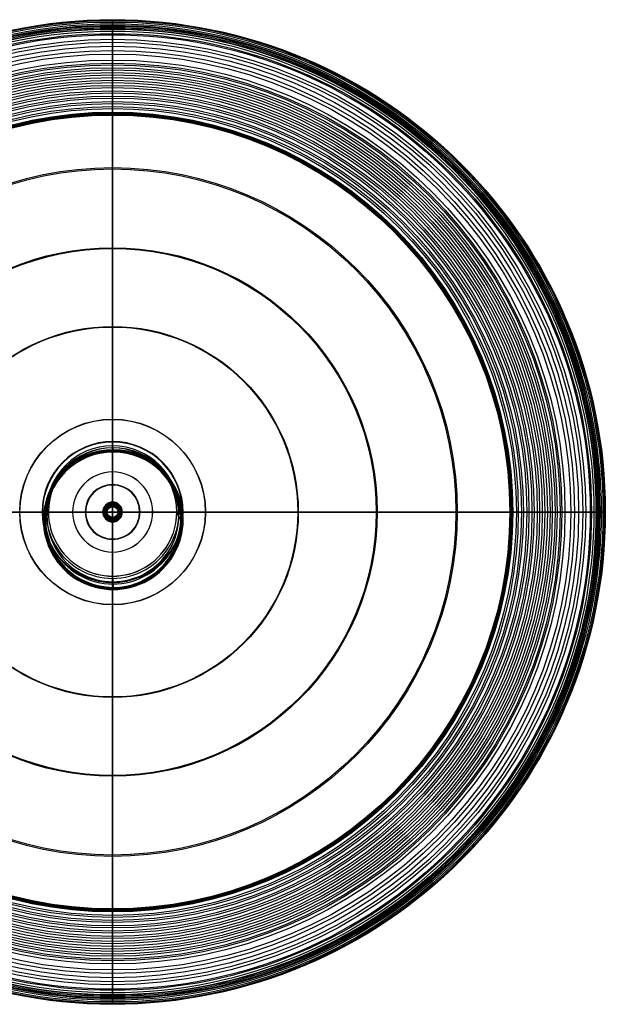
# Model space of a CAD drawing. Extents: x -269 to 269, y -269 to 269.
# Tile 2 of 2: x -51 to 269, y -269 to 269. Entities that reach past the tile are written whole.
import ezdxf

# ---------------------------------------------------------------- set-up
doc = ezdxf.new("R2010")
doc.units = 0
doc.header["$MEASUREMENT"] = 0
doc.layers.add('DEFAULT', color=178, linetype='CONTINUOUS')
doc.layers.add('PREDEFINITO', color=178, linetype='CONTINUOUS')

msp = doc.modelspace()

# ---------------------------------------------------------------- linework, layer by layer
at = {"layer": 'DEFAULT'}
for p, q in [((0, 266, 203.38), (0, 269, 203.44)), ((0, 266, 203.49), (0, 269, 203.44)), ((0, 4.35, 1110.96), (0.01, 35.03, 1112.1)), ((0.01, 4.3, 1112.16), (0.02, 34.98, 1113.3)), ((0.02, 36.18, 1113.33), (0.35, 33.98, 1224.79)), ((0.02, 34.98, 1113.3), (0.35, 32.78, 1224.75)), ((0.35, 33.11, 1225.11), (0.35, 33.61, 1225.13)), ((-5.1, 0, 1110.82), (-35.05, 0.01, 1110.91)), ((-5.1, 0, 1110.82), (-5.1, -0.04, 1112.01)), ((-5, 0, 0.5), (-5, 0, 134)), ((-5, 0, 134), (5, 0, 134)), ((-5, 0, 274.9), (-3.5, 0, 274.9)), ((-4.5, 0), (4.5, 0)), ((-4.5, 0, 546.9), (-4, 0, 546.9)), ((2.66, 4.35, 1110.95), (-2.66, 4.35, 1110.97)), ((-2.66, 4.3, 1112.17), (-2.66, 4.35, 1110.97)), ((2.67, 4.32, 1111.55), (-2.66, 4.33, 1111.57)), ((2.67, 4.3, 1112.15), (-2.66, 4.3, 1112.17)), ((0, 0, 284.38), (-0.5, 0, 284.38)), ((-0.5, 0, 287.38), (0, 0, 287.38)), ((0, 0, 122.49), (-0.5, 0, 122.49)), ((-0.5, 0, 119.49), (0, 0, 119.49)), ((0, 5, 0.5), (0, 5, 134)), ((0, -5, 134), (0, 5, 134)), ((0, 5, 546.4), (0, 5, 274.9)), ((0, 5, 274.9), (0, 3.5, 274.9)), ((0, -4.5), (0, 4.5)), ((0, 4.5, 546.9), (0, 4, 546.9)), ((0.01, 4.3, 1112.16), (0, 4.35, 1110.96)), ((0, 3.5, 546.4), (0, 3.5, 274.9)), ((0, 2.95, 1137.6), (0, 2.95, 193.9)), ((0, 0, 284.38), (0, 0.5, 284.38)), ((0, 0.5, 287.38), (0, 0, 287.38)), ((0, 0, 122.49), (0, 0.5, 122.49)), ((0, 0.5, 119.49), (0, 0, 119.49)), ((0, 0, 284.38), (0.5, 0, 284.38)), ((0.5, 0, 287.38), (0, 0, 287.38)), ((0, 0, 284.38), (0, -0.5, 284.38)), ((0, -0.5, 287.38), (0, 0, 287.38)), ((0, 0, 122.49), (0.5, 0, 122.49)), ((0.5, 0, 119.49), (0, 0, 119.49)), ((0, 0, 122.49), (0, -0.5, 122.49)), ((0, -0.5, 119.49), (0, 0, 119.49)), ((2.66, 4.35, 1110.95), (2.67, 4.3, 1112.15)), ((3.5, 0, 546.4), (3.5, 0, 274.9)), ((3.5, 0, 274.9), (5, 0, 274.9)), ((4, 0, 546.9), (4.5, 0, 546.9)), ((5, 0, 0.5), (5, 0, 134)), ((5, 0, 546.4), (5, 0, 274.9)), ((266, 0, 203.38), (269, 0, 203.44)), ((266, 0, 203.49), (269, 0, 203.44)), ((-36.25, -0.03, 1112.09), (-37.86, -4.18, 1223.48)), ((-37.01, -4.2, 1223.83), (-37.51, -4.2, 1223.83)), ((-35.05, -0.03, 1112.1), (-36.66, -4.18, 1223.49)), ((-5.1, -0.04, 1112.01), (-35.05, -0.03, 1112.1)), ((-5, 0, 546.4), (-5, 0, 274.9)), ((-3.5, 0, 546.4), (-3.5, 0, 274.9)), ((-2.66, -4.35, 1110.65), (2.66, -4.35, 1110.63)), ((-2.66, -4.35, 1110.65), (-2.66, -4.39, 1111.85)), ((-2.66, -4.37, 1111.25), (2.66, -4.37, 1111.23)), ((-2.66, -4.39, 1111.85), (2.66, -4.39, 1111.83)), ((-0.01, -35.03, 1109.5), (0, -4.35, 1110.64)), ((-0.01, -35.07, 1110.69), (0, -4.39, 1111.84)), ((0, -3.5, 546.4), (0, -3.5, 274.9)), ((0, -3.5, 274.9), (0, -5, 274.9)), ((0, -4, 546.9), (0, -4.5, 546.9)), ((0, -4.39, 1111.84), (0, -4.35, 1110.64)), ((0, -5, 0.5), (0, -5, 134)), ((0, -5, 546.4), (0, -5, 274.9)), ((2.66, -4.39, 1111.83), (2.66, -4.35, 1110.63)), ((35.05, -0.01, 1110.69), (5.1, 0, 1110.78)), ((5.1, 0, 1110.78), (5.1, -0.05, 1111.98)), ((35.05, -0.05, 1111.89), (5.1, -0.05, 1111.98)), ((37.33, -4.21, 1223.26), (35.05, -0.05, 1111.89)), ((38.53, -4.21, 1223.25), (36.25, -0.05, 1111.87)), ((38.19, -4.22, 1223.61), (37.69, -4.22, 1223.61)), ((87.36, -0.01, 1110.66), (77.16, -0.01, 1110.69)), ((-0.01, -35.07, 1110.69), (0.32, -41.16, 1222)), ((-0.01, -36.27, 1110.63), (0.32, -42.36, 1221.94)), ((0.32, -42.03, 1222.31), (0.32, -41.53, 1222.33)), ((0, -266, 203.38), (0, -269, 203.44)), ((0, -266, 203.49), (0, -269, 203.44))]:
    msp.add_line(p, q, dxfattribs=at)
for centre, radius in [((0, 0, 203.44), 269), ((0, 0, 203.44), 269), ((0, 0, 206.14), 268.89), ((0, 0, 200.74), 268.89), ((0, 0, 210.64), 268.47), ((0, 0, 196.24), 268.47), ((0, 0, 214.94), 267.73), ((0, 0, 191.94), 267.73), ((0, 0, 218.76), 266.75), ((0, 0, 188.12), 266.75), ((0, 0, 203.38), 266), ((0, 0, 203.49), 266), ((0, 0, 205.97), 265.9), ((0, 0, 200.91), 265.9), ((0, 0, 222.08), 265.53), ((0, 0, 184.8), 265.53), ((0, 0, 210.25), 265.49), ((0, 0, 196.63), 265.49), ((0, 0, 214.31), 264.79), ((0, 0, 192.57), 264.79), ((0, 0, 225.17), 264.12), ((0, 0, 181.71), 264.12), ((0, 0, 217.87), 263.88), ((0, 0, 189.01), 263.88), ((0, 0, 220.94), 262.75), ((0, 0, 185.94), 262.75), ((0, 0, 223.82), 261.44), ((0, 0, 183.06), 261.44), ((0, 0, 230.8), 260.75), ((0, 0, 176.08), 260.75), ((0, 0, 229.07), 258.3), ((0, 0, 177.81), 258.3), ((0, 0, 235.87), 256.65), ((0, 0, 171.01), 256.65), ((0, 0, 233.83), 254.45), ((0, 0, 173.04), 254.45), ((0, 0, 240.18), 252.16), ((0, 0, 166.7), 252.16), ((0, 0, 237.9), 250.22), ((0, 0, 168.98), 250.22), ((0, 0, 244.17), 246.97), ((0, 0, 162.71), 246.97), ((0, 0, 241.71), 245.26), ((0, 0, 165.17), 245.26), ((0, 0, 245.9), 244.36), ((0, 0, 160.98), 244.36), ((0, 0, 243.36), 242.76), ((0, 0, 163.51), 242.76), ((0, 0, 247.58), 241.57), ((0, 0, 159.3), 241.57), ((0, 0, 244.98), 240.07), ((0, 0, 161.89), 240.07), ((0, 0, 249.1), 238.83), ((0, 0, 157.78), 238.83), ((0, 0, 246.45), 237.42), ((0, 0, 160.43), 237.42), ((0, 0, 250.59), 235.93), ((0, 0, 156.29), 235.93), ((0, 0, 247.9), 234.6), ((0, 0, 158.98), 234.6), ((0, 0, 251.93), 233.12), ((0, 0, 154.95), 233.12), ((0, 0, 249.21), 231.86), ((0, 0, 157.67), 231.86), ((0, 0, 253.26), 230.14), ((0, 0, 153.62), 230.14), ((0, 0, 250.51), 228.95), ((0, 0, 156.37), 228.95), ((0, 0, 254.46), 227.3), ((0, 0, 152.42), 227.3), ((0, 0, 251.68), 226.17), ((0, 0, 155.2), 226.17), ((0, 0, 255.67), 224.28), ((0, 0, 151.21), 224.28), ((0, 0, 252.87), 223.19), ((0, 0, 154.01), 223.19), ((0, 0, 256.73), 221.5), ((0, 0, 150.14), 221.5), ((0, 0, 253.93), 220.44), ((0, 0, 152.95), 220.44), ((0, 0, 257.85), 218.49), ((0, 0, 149.03), 218.49), ((0, 0, 258.05), 217.98), ((0, 0, 148.83), 217.98), ((0, 0, 255.05), 217.43), ((0, 0, 151.83), 217.43), ((0, 0, 255.26), 216.88), ((0, 0, 151.62), 216.88), ((0, 0, 267.73), 188.16), ((0, 0, 139.14), 188.16), ((0, 0, 264.83), 187.42), ((0, 0, 142.05), 187.42), ((0, 0, 276.82), 144.43), ((0, 0, 130.06), 144.43), ((0, 0, 273.86), 143.94), ((0, 0, 133.02), 143.94), ((0, 0, 282.46), 101.37), ((0, 0, 124.42), 101.37), ((0, 0, 279.48), 101.07), ((0, 0, 127.4), 101.07), ((0, 0, 286.15), 50.73), ((0, 0, 120.72), 50.73), ((0, 0, 283.16), 50.58), ((0, 0, 123.72), 50.58), ((0, 0, 134), 5), ((0, 0, 0.5), 5), ((0, 0, 67), 5), ((0, 0, 274.9), 5), ((0, 0, 546.4), 5), ((0, 0, 410.9), 5), ((0, 0, 0.15), 4.85), ((0, 0, 546.75), 4.85), ((0, 0), 4.5), ((0, 0, 546.9), 4.5), ((0, 0, 546.9), 4), ((0, 0, 546.75), 3.65), ((0, 0, 274.9), 3.5), ((0, 0, 546.4), 3.5), ((0, 0, 410.9), 3.5), ((0, 0, 1137.6), 2.95), ((0, 0, 193.9), 2.95), ((0, 0, 284.38), 0.5), ((0, 0, 287.38), 0.503), ((0, 0, 122.49), 0.5), ((0, 0, 119.49), 0.503)]:
    msp.add_circle(centre, radius, dxfattribs=at)
at = {"layer": 'DEFAULT', "extrusion": (1, 0, 0)}
for centre, radius, start, end in [((199.22, 202.16), 69.79, 1.0538, 3.2712), ((199.22, 204.72), 69.79, 356.7288, 358.9462), ((208.7, 202.7), 60.29, 3.2712, 7.5716), ((208.7, 204.18), 60.29, 352.4284, 356.7288), ((212.77, 203.24), 56.18, 7.5716, 12.0175), ((212.77, 203.64), 56.18, 347.9825, 352.4284), ((219.93, 204.76), 48.87, 12.0175, 16.6461), ((219.93, 202.12), 48.87, 343.3539, 347.9825), ((222.72, 204.47), 46.29, 17.9858, 22.368), ((222.72, 202.41), 46.29, 337.632, 342.0142), ((199.22, 202.16), 66.79, 1.0538, 3.2712), ((199.22, 204.72), 66.79, 356.7288, 358.9462), ((208.7, 202.7), 57.29, 3.2712, 7.5716), ((208.7, 204.18), 57.29, 352.4284, 356.7288), ((223.97, 204.98), 44.94, 22.368, 26.6941), ((223.97, 201.9), 44.94, 333.3059, 337.632), ((212.77, 203.24), 53.18, 7.5716, 12.0175), ((212.77, 203.64), 53.18, 347.9825, 352.4284), ((219.93, 204.76), 45.87, 12.0175, 16.6022), ((219.93, 202.12), 45.87, 343.3978, 347.9825), ((224.08, 205.04), 44.81, 26.6941, 35.084), ((224.08, 201.84), 44.81, 324.916, 333.3059), ((222.72, 204.47), 43.29, 18.0322, 22.368), ((222.72, 202.41), 43.29, 337.632, 341.9678), ((223.97, 204.98), 41.94, 22.368, 26.6941), ((223.97, 201.9), 41.94, 333.3059, 337.632), ((224.08, 205.04), 41.81, 26.6941, 35.084), ((224.08, 201.84), 41.81, 324.916, 333.3059), ((221.03, 202.9), 48.54, 35.084, 42.7953), ((221.03, 203.98), 48.54, 317.2047, 324.916), ((221.03, 202.9), 45.54, 35.084, 42.7953), ((221.03, 203.98), 45.54, 317.2047, 324.916), ((218.01, 200.1), 52.66, 42.7953, 49.5679), ((218.01, 206.78), 52.66, 310.4321, 317.2047), ((218.01, 200.1), 49.66, 42.7953, 49.5679), ((218.01, 206.78), 49.66, 310.4321, 317.2047), ((209.68, 190.32), 65.5, 49.5679, 55.2986), ((209.68, 216.56), 65.5, 304.7014, 310.4321), ((209.68, 190.32), 62.5, 49.5679, 55.2986), ((209.68, 216.56), 62.5, 304.7014, 310.4321), ((205.66, 184.52), 72.56, 55.2986, 57.7737), ((205.66, 222.36), 72.56, 302.2263, 304.7014), ((205.66, 184.52), 69.56, 55.2986, 57.7737), ((205.66, 222.36), 69.56, 302.2263, 304.7014), ((199.68, 175.03), 83.77, 57.7737, 59.998), ((199.68, 231.84), 83.77, 300.002, 302.2263), ((199.68, 175.03), 80.77, 57.7737, 59.998), ((199.68, 231.84), 80.77, 300.002, 302.2263), ((196.34, 169.24), 90.46, 59.998, 61.9813), ((196.34, 237.64), 90.46, 298.0187, 300.002), ((196.34, 169.24), 87.46, 59.998, 61.9813), ((196.34, 237.64), 87.46, 298.0187, 300.002), ((188.73, 154.94), 106.66, 61.9813, 63.734), ((188.73, 251.94), 106.66, 296.266, 298.0187), ((188.73, 154.94), 103.66, 61.9813, 63.734), ((188.73, 251.94), 103.66, 296.266, 298.0187), ((184.37, 146.1), 116.51, 63.734, 65.2666), ((184.37, 260.77), 116.51, 294.7334, 296.266), ((184.37, 146.1), 113.51, 63.734, 65.2666), ((184.37, 260.77), 113.51, 294.7334, 296.266), ((173.94, 123.46), 141.45, 65.2666, 66.5887), ((173.94, 283.42), 141.45, 293.4113, 294.7334), ((173.94, 123.46), 138.45, 65.2666, 66.5887), ((173.94, 283.42), 138.45, 293.4113, 294.7334), ((167.6, 108.82), 157.4, 66.5887, 67.7081), ((167.6, 298.06), 157.4, 292.2919, 293.4113), ((167.6, 108.82), 154.4, 66.5887, 67.7081), ((167.6, 298.06), 154.4, 292.2919, 293.4113), ((150.72, 67.65), 201.9, 67.7081, 68.6313), ((150.72, 339.23), 201.9, 291.3687, 292.2919), ((150.72, 67.65), 198.9, 67.7081, 68.6313), ((150.72, 339.23), 198.9, 291.3687, 292.2919), ((139.22, 38.25), 233.47, 68.6313, 69.3625), ((139.22, 368.63), 233.47, 290.6375, 291.3687), ((139.22, 38.25), 230.47, 68.6313, 69.3625), ((139.22, 368.63), 230.47, 290.6375, 291.3687), ((100.31, -65.05), 343.85, 69.3625, 69.897), ((100.31, 471.93), 343.85, 290.103, 290.6375), ((100.31, -65.05), 340.85, 69.3625, 69.9034), ((100.31, 471.93), 340.85, 290.0966, 290.6375), ((158.1, 104.92), 164.43, 68.4494, 68.6427), ((158.1, 301.96), 164.43, 291.3573, 291.5506), ((129.98, 37.77), 237.21, 68.2229, 75.8012), ((129.98, 369.1), 237.21, 284.1988, 291.7771), ((158.09, 104.9), 161.44, 68.436, 68.6465), ((158.09, 301.98), 161.44, 291.3535, 291.564), ((129.98, 37.77), 234.21, 68.2202, 75.8012), ((129.98, 369.1), 234.21, 284.1988, 291.7798), ((60.66, -236.17), 519.78, 75.8012, 80.7262), ((60.66, 643.05), 519.78, 279.2738, 284.1988), ((60.66, -236.17), 516.78, 75.8012, 80.7262), ((60.66, 643.05), 516.78, 279.2738, 284.1988), ((33.65, -401.62), 687.43, 80.72618, 84.34653), ((33.65, 808.5), 687.43, 275.65347, 279.27382), ((33.65, -401.62), 684.43, 80.72618, 84.34653), ((33.65, 808.5), 684.43, 275.65347, 279.27382), ((4.72, -693.83), 981.06, 84.34653, 87.31228), ((4.72, 1100.7), 981.06, 272.68772, 275.65347), ((4.72, -693.83), 978.06, 84.34653, 87.31228), ((4.72, 1100.7), 978.06, 272.68772, 275.65347), ((-1.8, -832.82), 1120.21, 87.31228, 89.88201), ((-1.8, 1239.7), 1120.21, 270.11799, 272.68772), ((-1.8, -832.82), 1117.21, 87.31228, 89.88186), ((-1.8, 1239.7), 1117.21, 270.11814, 272.68772), ((1.8, -832.82), 1117.21, 90.11814, 92.68772), ((1.8, -832.82), 1120.21, 90.11799, 92.68772), ((1.8, 1239.7), 1117.21, 267.31228, 269.88186), ((1.8, 1239.7), 1120.21, 267.31228, 269.88201), ((-4.72, -693.83), 978.06, 92.68772, 95.65347), ((-4.72, 1100.7), 978.06, 264.34653, 267.31228), ((-4.72, -693.83), 981.06, 92.68772, 95.65347), ((-4.72, 1100.7), 981.06, 264.34653, 267.31228), ((-33.65, -401.62), 684.43, 95.65347, 99.27382), ((-33.65, 808.5), 684.43, 260.72618, 264.34653), ((-33.65, -401.62), 687.43, 95.65347, 99.27382), ((-33.65, 808.5), 687.43, 260.72618, 264.34653), ((-60.66, -236.17), 516.78, 99.2738, 104.1988), ((-60.66, 643.05), 516.78, 255.8012, 260.7262), ((-60.66, -236.17), 519.78, 99.2738, 104.1988), ((-60.66, 643.05), 519.78, 255.8012, 260.7262), ((-129.98, 37.77), 234.21, 104.1988, 111.7798), ((-129.98, 369.1), 234.21, 248.2202, 255.8012), ((-129.98, 37.77), 237.21, 104.1988, 111.7771), ((-129.98, 369.1), 237.21, 248.2229, 255.8012), ((-158.09, 104.9), 161.44, 111.3535, 111.564), ((-158.09, 301.98), 161.44, 248.436, 248.6465), ((-100.31, -65.05), 340.85, 110.0966, 110.6375), ((-100.31, 471.93), 340.85, 249.3625, 249.9034), ((-158.1, 104.92), 164.43, 111.3573, 111.5506), ((-158.1, 301.96), 164.43, 248.4494, 248.6427), ((-100.31, -65.05), 343.85, 110.103, 110.6375), ((-100.31, 471.93), 343.85, 249.3625, 249.897), ((-139.22, 38.25), 230.47, 110.6375, 111.3687), ((-139.22, 368.63), 230.47, 248.6313, 249.3625), ((-139.22, 38.25), 233.47, 110.6375, 111.3687), ((-139.22, 368.63), 233.47, 248.6313, 249.3625), ((-150.72, 67.65), 198.9, 111.3687, 112.2919), ((-150.72, 339.23), 198.9, 247.7081, 248.6313), ((-150.72, 67.65), 201.9, 111.3687, 112.2919), ((-150.72, 339.23), 201.9, 247.7081, 248.6313), ((-167.6, 108.82), 154.4, 112.2919, 113.4113), ((-167.6, 298.06), 154.4, 246.5887, 247.7081), ((-167.6, 108.82), 157.4, 112.2919, 113.4113), ((-167.6, 298.06), 157.4, 246.5887, 247.7081), ((-173.94, 123.46), 138.45, 113.4113, 114.7334), ((-173.94, 283.42), 138.45, 245.2666, 246.5887), ((-173.94, 123.46), 141.45, 113.4113, 114.7334), ((-173.94, 283.42), 141.45, 245.2666, 246.5887), ((-184.37, 146.1), 113.51, 114.7334, 116.266), ((-184.37, 260.77), 113.51, 243.734, 245.2666), ((-184.37, 146.1), 116.51, 114.7334, 116.266), ((-184.37, 260.77), 116.51, 243.734, 245.2666), ((-188.73, 154.94), 103.66, 116.266, 118.0187), ((-188.73, 251.94), 103.66, 241.9813, 243.734), ((-188.73, 154.94), 106.66, 116.266, 118.0187), ((-188.73, 251.94), 106.66, 241.9813, 243.734), ((-196.34, 169.24), 87.46, 118.0187, 120.002), ((-196.34, 237.64), 87.46, 239.998, 241.9813), ((-196.34, 169.24), 90.46, 118.0187, 120.002), ((-196.34, 237.64), 90.46, 239.998, 241.9813), ((-199.68, 175.03), 80.77, 120.002, 122.2263), ((-199.68, 231.84), 80.77, 237.7737, 239.998), ((-199.68, 175.03), 83.77, 120.002, 122.2263), ((-199.68, 231.84), 83.77, 237.7737, 239.998), ((-205.66, 184.52), 69.56, 122.2263, 124.7014), ((-205.66, 222.36), 69.56, 235.2986, 237.7737), ((-205.66, 184.52), 72.56, 122.2263, 124.7014), ((-205.66, 222.36), 72.56, 235.2986, 237.7737), ((-209.68, 190.32), 62.5, 124.7014, 130.4321), ((-209.68, 216.56), 62.5, 229.5679, 235.2986), ((-209.68, 190.32), 65.5, 124.7014, 130.4321), ((-209.68, 216.56), 65.5, 229.5679, 235.2986), ((-218.01, 200.1), 49.66, 130.4321, 137.2047), ((-218.01, 206.78), 49.66, 222.7953, 229.5679), ((-218.01, 200.1), 52.66, 130.4321, 137.2047), ((-218.01, 206.78), 52.66, 222.7953, 229.5679), ((-221.03, 202.9), 45.54, 137.2047, 144.916), ((-221.03, 203.98), 45.54, 215.084, 222.7953), ((-221.03, 202.9), 48.54, 137.2047, 144.916), ((-221.03, 203.98), 48.54, 215.084, 222.7953), ((-224.08, 205.04), 41.81, 144.916, 153.3059), ((-224.08, 201.84), 41.81, 206.6941, 215.084), ((-224.08, 205.04), 44.81, 144.916, 153.3059), ((-224.08, 201.84), 44.81, 206.6941, 215.084), ((-223.97, 204.98), 41.94, 153.3059, 157.632), ((-223.97, 201.9), 41.94, 202.368, 206.6941), ((-222.72, 204.47), 43.29, 157.632, 161.9678), ((-222.72, 202.41), 43.29, 198.0322, 202.368), ((-219.93, 204.76), 45.87, 163.3978, 167.9825), ((-219.93, 202.12), 45.87, 192.0175, 196.6022), ((-223.97, 204.98), 44.94, 153.3059, 157.632), ((-223.97, 201.9), 44.94, 202.368, 206.6941), ((-212.77, 203.24), 53.18, 167.9825, 172.4284), ((-212.77, 203.64), 53.18, 187.5716, 192.0175), ((-208.7, 202.7), 57.29, 172.4284, 176.7288), ((-208.7, 204.18), 57.29, 183.2712, 187.5716), ((-222.72, 204.47), 46.29, 157.632, 162.0142), ((-222.72, 202.41), 46.29, 197.9858, 202.368), ((-199.22, 202.16), 66.79, 176.7288, 178.9462), ((-199.22, 204.72), 66.79, 181.0538, 183.2712), ((-219.93, 204.76), 48.87, 163.3539, 167.9825), ((-219.93, 202.12), 48.87, 192.0175, 196.6461), ((-212.77, 203.24), 56.18, 167.9825, 172.4284), ((-212.77, 203.64), 56.18, 187.5716, 192.0175), ((-208.7, 202.7), 60.29, 172.4284, 176.7288), ((-208.7, 204.18), 60.29, 183.2712, 187.5716), ((-199.22, 202.16), 69.79, 176.7288, 178.9462), ((-199.22, 204.72), 69.79, 181.0538, 183.2712)]:
    msp.add_arc(centre, radius, start, end, dxfattribs=at)
at = {"layer": 'DEFAULT', "extrusion": (0.003007, -0.037233, 0.999302)}
for centre, radius, start, end in [((0, 41.49, 1222.67), 38.2, 355.3634, 175.3634), ((0, 41.49, 1223.02), 37.85, 355.3634, 174.8576), ((0, 41.49, 1223.02), 37.85, 355.3634, 174.8576), ((0, 41.49, 1166.94), 37.22, 355.3634, 175.3634), ((0, 41.49, 1223.02), 37.35, 355.3634, 174.9958), ((0, 41.49, 1222.68), 37, 355.3634, 174.9958), ((0, 41.49, 1111.2), 36.25, 355.3634, 175.3634), ((0, 41.49, 1166.95), 36.02, 355.3634, 175.3634), ((0, 41.49, 1110.02), 35.05, 355.3634, 175.3634), ((0, 41.49, 1111.22), 35.05, 355.3634, 175.3634), ((0, 41.49, 1110.02), 35.05, 175.3634, 355.3634), ((0, 41.49, 1110.02), 5.1, 116.8304, 175.3634), ((0, 41.49, 1110.62), 5.1, 116.8304, 233.8964), ((0, 41.49, 1111.22), 5.1, 116.8304, 175.3634), ((0, 41.49, 1110.02), 5.1, 175.3634, 233.8964), ((0, 41.49, 1110.02), 5.1, 355.3634, 53.8964), ((0, 41.49, 1110.62), 5.1, 296.8304, 53.8964), ((0, 41.49, 1111.22), 5.1, 355.3634, 53.8964), ((0, 41.49, 1222.67), 38.2, 175.3634, 355.3634), ((0, 41.49, 1223.02), 37.85, 174.8576, 175.3634), ((0, 41.49, 1223.02), 37.85, 175.3634, 354.8576), ((0, 41.49, 1166.94), 37.22, 175.3634, 355.3634), ((0, 41.49, 1223.02), 37.35, 174.9958, 175.3634), ((0, 41.49, 1223.02), 37.35, 175.1195, 175.3634), ((0, 41.49, 1223.02), 37.35, 175.3634, 354.9958), ((0, 41.49, 1223.02), 37.35, 175.3634, 293.8443), ((0, 41.49, 1222.68), 37, 174.9958, 175.3634), ((0, 41.49, 1222.68), 37, 175.3634, 354.9958), ((0, 41.49, 1111.2), 36.25, 175.3634, 355.3634), ((0, 41.49, 1166.95), 36.02, 175.3634, 355.3634), ((0, 41.49, 1111.22), 35.05, 175.3634, 355.3634), ((0, 41.49, 1111.22), 5.1, 175.3634, 233.8964), ((0, 41.49, 1110.02), 5.1, 296.8304, 355.3634), ((0, 41.49, 1111.22), 5.1, 296.8304, 355.3634), ((0, 41.49, 1222.68), 37, 354.9958, 355.3634), ((0, 41.49, 1223.02), 37.35, 354.9958, 355.3634), ((0, 41.49, 1223.02), 37.85, 354.8576, 355.3634), ((0, 41.49, 1223.02), 37.85, 354.8576, 355.3634)]:
    msp.add_arc(centre, radius, start, end, dxfattribs=at)
at = {"layer": 'DEFAULT', "extrusion": (0.999995, -0.000288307, -0.00302)}
for centre, start, end in [((34.98, 1113.3, -3.35), 272.1338, 1.1338), ((-35.07, 1110.69, -3.35), 183.1338, 272.1338)]:
    msp.add_arc(centre, 1.2, start, end, dxfattribs=at)
at = {"layer": 'DEFAULT', "extrusion": (0.999972, -0.0067, -0.003258)}
for centre, start, end in [((33.13, 1224.75, -3.62), 92.1326, 181.1326), ((-41.51, 1221.98, -3.62), 3.1326, 92.1326)]:
    msp.add_arc(centre, 0.35, start, end, dxfattribs=at)
at = {"layer": 'DEFAULT', "extrusion": (0.99995, -0.009456, -0.003361)}
for centre, start, end in [((33.63, 1224.77, -3.73), 2.1321, 92.1321), ((-42.01, 1221.96, -3.73), 92.1321, 182.1321)]:
    msp.add_arc(centre, 0.35, start, end, dxfattribs=at)
at = {"layer": 'DEFAULT', "extrusion": (0, 1, 0)}
for centre, radius, start, end in [((4.72, -693.83), 978.06, 84.34653, 87.31228), ((4.72, 1100.7), 978.06, 272.68772, 275.65347), ((-1.8, -832.82), 1120.21, 87.31228, 89.88201), ((-1.8, 1239.7), 1120.21, 270.11799, 272.68772), ((-1.8, -832.82), 1117.21, 87.31228, 89.88186), ((-1.8, 1239.7), 1117.21, 270.11814, 272.68772), ((1.8, -832.82), 1117.21, 90.11814, 92.68772), ((1.8, -832.82), 1120.21, 90.11799, 92.68772), ((1.8, 1239.7), 1117.21, 267.31228, 269.88186), ((1.8, 1239.7), 1120.21, 267.31228, 269.88201), ((-4.72, -693.83), 978.06, 92.68772, 95.65347), ((-4.72, 1100.7), 978.06, 264.34653, 267.31228), ((-4.72, -693.83), 981.06, 92.68772, 95.65347), ((-4.72, 1100.7), 981.06, 264.34653, 267.31228), ((-33.65, -401.62), 684.43, 95.65347, 99.27382), ((-33.65, 808.5), 684.43, 260.72618, 264.34653), ((-33.65, -401.62), 687.43, 95.65347, 99.27382), ((-33.65, 808.5), 687.43, 260.72618, 264.34653), ((-60.66, -236.17), 516.78, 99.2738, 104.1988), ((-60.66, 643.05), 516.78, 255.8012, 260.7262), ((-60.66, -236.17), 519.78, 99.2738, 104.1988), ((-60.66, 643.05), 519.78, 255.8012, 260.7262), ((-129.98, 37.77), 234.21, 104.1988, 111.7798), ((-129.98, 369.1), 234.21, 248.2202, 255.8012), ((-129.98, 37.77), 237.21, 104.1988, 111.7771), ((-129.98, 369.1), 237.21, 248.2229, 255.8012), ((-158.09, 104.9), 161.44, 111.3535, 111.564), ((-158.09, 301.98), 161.44, 248.436, 248.6465), ((-100.31, -65.05), 340.85, 110.0966, 110.6375), ((-100.31, 471.93), 340.85, 249.3625, 249.9034), ((-158.1, 104.92), 164.43, 111.3573, 111.5506), ((-158.1, 301.96), 164.43, 248.4494, 248.6427), ((-100.31, -65.05), 343.85, 110.103, 110.6375), ((-100.31, 471.93), 343.85, 249.3625, 249.897), ((-139.22, 38.25), 230.47, 110.6375, 111.3687), ((-139.22, 368.63), 230.47, 248.6313, 249.3625), ((-139.22, 38.25), 233.47, 110.6375, 111.3687), ((-139.22, 368.63), 233.47, 248.6313, 249.3625), ((-150.72, 67.65), 198.9, 111.3687, 112.2919), ((-150.72, 339.23), 198.9, 247.7081, 248.6313), ((-150.72, 67.65), 201.9, 111.3687, 112.2919), ((-150.72, 339.23), 201.9, 247.7081, 248.6313), ((-167.6, 108.82), 154.4, 112.2919, 113.4113), ((-167.6, 298.06), 154.4, 246.5887, 247.7081), ((-167.6, 108.82), 157.4, 112.2919, 113.4113), ((-167.6, 298.06), 157.4, 246.5887, 247.7081), ((-173.94, 123.46), 138.45, 113.4113, 114.7334), ((-173.94, 283.42), 138.45, 245.2666, 246.5887), ((-173.94, 123.46), 141.45, 113.4113, 114.7334), ((-173.94, 283.42), 141.45, 245.2666, 246.5887), ((-184.37, 146.1), 113.51, 114.7334, 116.266), ((-184.37, 260.77), 113.51, 243.734, 245.2666), ((-184.37, 146.1), 116.51, 114.7334, 116.266), ((-184.37, 260.77), 116.51, 243.734, 245.2666), ((-188.73, 154.94), 103.66, 116.266, 118.0187), ((-188.73, 251.94), 103.66, 241.9813, 243.734), ((-188.73, 154.94), 106.66, 116.266, 118.0187), ((-188.73, 251.94), 106.66, 241.9813, 243.734), ((-196.34, 169.24), 87.46, 118.0187, 120.002), ((-196.34, 237.64), 87.46, 239.998, 241.9813), ((-196.34, 169.24), 90.46, 118.0187, 120.002), ((-196.34, 237.64), 90.46, 239.998, 241.9813), ((-199.68, 175.03), 80.77, 120.002, 122.2263), ((-199.68, 231.84), 80.77, 237.7737, 239.998), ((-199.68, 175.03), 83.77, 120.002, 122.2263), ((-199.68, 231.84), 83.77, 237.7737, 239.998), ((-205.66, 184.52), 69.56, 122.2263, 124.7014), ((-205.66, 222.36), 69.56, 235.2986, 237.7737), ((-205.66, 184.52), 72.56, 122.2263, 124.7014), ((-205.66, 222.36), 72.56, 235.2986, 237.7737), ((-209.68, 190.32), 62.5, 124.7014, 130.4321), ((-209.68, 216.56), 62.5, 229.5679, 235.2986), ((-209.68, 190.32), 65.5, 124.7014, 130.4321), ((-209.68, 216.56), 65.5, 229.5679, 235.2986), ((-218.01, 200.1), 49.66, 130.4321, 137.2047), ((-218.01, 206.78), 49.66, 222.7953, 229.5679), ((-218.01, 200.1), 52.66, 130.4321, 137.2047), ((-218.01, 206.78), 52.66, 222.7953, 229.5679), ((-221.03, 202.9), 45.54, 137.2047, 144.916), ((-221.03, 203.98), 45.54, 215.084, 222.7953), ((-221.03, 202.9), 48.54, 137.2047, 144.916), ((-221.03, 203.98), 48.54, 215.084, 222.7953), ((-224.08, 205.04), 41.81, 144.916, 153.3059), ((-224.08, 201.84), 41.81, 206.6941, 215.084), ((-224.08, 205.04), 44.81, 144.916, 153.3059), ((-224.08, 201.84), 44.81, 206.6941, 215.084), ((-223.97, 204.98), 41.94, 153.3059, 157.632), ((-223.97, 201.9), 41.94, 202.368, 206.6941), ((-222.72, 204.47), 43.29, 157.632, 161.9678), ((-222.72, 202.41), 43.29, 198.0322, 202.368), ((-219.93, 204.76), 45.87, 163.3978, 167.9825), ((-219.93, 202.12), 45.87, 192.0175, 196.6022), ((-223.97, 204.98), 44.94, 153.3059, 157.632), ((-223.97, 201.9), 44.94, 202.368, 206.6941), ((-212.77, 203.24), 53.18, 167.9825, 172.4284), ((-212.77, 203.64), 53.18, 187.5716, 192.0175), ((-208.7, 202.7), 57.29, 172.4284, 176.7288), ((-208.7, 204.18), 57.29, 183.2712, 187.5716), ((-222.72, 204.47), 46.29, 157.632, 162.0142), ((-222.72, 202.41), 46.29, 197.9858, 202.368), ((-199.22, 202.16), 66.79, 176.7288, 178.9462), ((-199.22, 204.72), 66.79, 181.0538, 183.2712), ((-219.93, 204.76), 48.87, 163.3539, 167.9825), ((-219.93, 202.12), 48.87, 192.0175, 196.6461), ((-212.77, 203.24), 56.18, 167.9825, 172.4284), ((-212.77, 203.64), 56.18, 187.5716, 192.0175), ((-208.7, 202.7), 60.29, 172.4284, 176.7288), ((-208.7, 204.18), 60.29, 183.2712, 187.5716), ((-199.22, 202.16), 69.79, 176.7288, 178.9462), ((-199.22, 204.72), 69.79, 181.0538, 183.2712)]:
    msp.add_arc(centre, radius, start, end, dxfattribs=at)
at = {"layer": 'DEFAULT', "extrusion": (0.000400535, 0.999307, 0.037232)}
for centre, radius, start, end in [((35.05, 1111.34, 41.36), 1.2, 270.1731, 359.1731), ((37.5, 1222.79, 41.36), 0.352, 359.922, 89.922), ((37.01, 1222.79, 41.36), 0.35, 90.1731, 179.1731), ((-35.05, 1111.12, 41.36), 1.2, 181.1731, 270.1731), ((-37.69, 1222.57, 41.36), 0.35, 1.1731, 90.1731), ((-38.18, 1222.56, 41.36), 0.352, 90.4242, 180.4242)]:
    msp.add_arc(centre, radius, start, end, dxfattribs=at)
at = {"layer": 'DEFAULT', "extrusion": (2.28626e-06, 1, -1.0546e-11)}
msp.add_arc((4.5, 0.5), 0.5, 269.9991, 359.9991, dxfattribs=at)
at = {"layer": 'DEFAULT', "extrusion": (0.382685, 0.923879, 2.17237e-11)}
msp.add_arc((4.5, 0.5), 0.5, 269.999, 359.999, dxfattribs=at)
at = {"layer": 'DEFAULT', "extrusion": (0.38268, 0.923881, 7.52339e-13)}
msp.add_arc((4.5, 546.4), 0.5, 0.001, 90.001, dxfattribs=at)
at = {"layer": 'DEFAULT', "extrusion": (2.28627e-06, 1, -8.95737e-12)}
msp.add_arc((4, 546.4, 0), 0.5, 89.9991, 179.9991, dxfattribs=at)
at = {"layer": 'DEFAULT', "extrusion": (0.382685, 0.923879, 1.57176e-11)}
msp.add_arc((4, 546.4, 0), 0.5, 89.999, 179.999, dxfattribs=at)
at = {"layer": 'DEFAULT', "extrusion": (0.707109, 0.707105, -1.41807e-11)}
msp.add_arc((4.5, 0.5), 0.5, 269.999, 359.999, dxfattribs=at)
at = {"layer": 'DEFAULT', "extrusion": (0.707105, 0.707109, 9.05983e-13)}
msp.add_arc((4.5, 546.4), 0.5, 0.001, 90.001, dxfattribs=at)
at = {"layer": 'DEFAULT', "extrusion": (0.707109, 0.707105, -2.45495e-12)}
msp.add_arc((4, 546.4), 0.5, 89.999, 179.999, dxfattribs=at)
at = {"layer": 'DEFAULT', "extrusion": (0.923881, 0.382681, 8.94545e-12)}
msp.add_arc((4.5, 0.5), 0.5, 269.999, 359.999, dxfattribs=at)
at = {"layer": 'DEFAULT', "extrusion": (0.923879, 0.382685, 7.11375e-12)}
msp.add_arc((4.5, 546.4, 0), 0.5, 0.001, 90.001, dxfattribs=at)
at = {"layer": 'DEFAULT', "extrusion": (0.923881, 0.382681, -1.50064e-11)}
msp.add_arc((4, 546.4, 0), 0.5, 89.999, 179.999, dxfattribs=at)
at = {"layer": 'DEFAULT', "extrusion": (1, -3.38201e-06, -7.90693e-12)}
msp.add_arc((4.5, 0.5), 0.5, 269.9991, 359.9991, dxfattribs=at)
at = {"layer": 'DEFAULT', "extrusion": (1, 2.15856e-06, 9.20162e-14)}
msp.add_arc((4.5, 546.4), 0.5, 0.0009, 90.0009, dxfattribs=at)
at = {"layer": 'DEFAULT', "extrusion": (1, -3.38202e-06, 3.34655e-11)}
msp.add_arc((4, 546.4, 0), 0.5, 89.9991, 179.9991, dxfattribs=at)
at = {"layer": 'DEFAULT', "extrusion": (0.92388, -0.382683, -4.73481e-11)}
msp.add_arc((4, 546.4, 0), 0.5, 89.9991, 179.9991, dxfattribs=at)
at = {"layer": 'DEFAULT', "extrusion": (0.92388, -0.382683, 2.22817e-11)}
msp.add_arc((4.5, 0.5), 0.5, 269.9991, 359.9991, dxfattribs=at)
at = {"layer": 'DEFAULT', "extrusion": (0.92388, -0.382682, -6.37709e-12)}
msp.add_arc((4.5, 546.4, 0), 0.5, 0.001, 90.001, dxfattribs=at)
at = {"layer": 'DEFAULT', "extrusion": (-0.707104, 0.70711, -7.77084e-11)}
msp.add_arc((-4, 546.4, 0), 0.5, 0.001, 90.001, dxfattribs=at)
at = {"layer": 'DEFAULT', "extrusion": (-0.707104, 0.70711, 7.42976e-12)}
msp.add_arc((-4.5, 0.5), 0.5, 180.001, 270.001, dxfattribs=at)
at = {"layer": 'DEFAULT', "extrusion": (-0.707106, 0.707108, -4.91633e-12)}
msp.add_arc((-4.5, 546.4, 0), 0.5, 89.999, 179.999, dxfattribs=at)
at = {"layer": 'DEFAULT', "extrusion": (-0.38268, 0.923881, 3.89107e-11)}
msp.add_arc((-4, 546.4, 0), 0.5, 0.0008, 90.0008, dxfattribs=at)
at = {"layer": 'DEFAULT', "extrusion": (1.86669e-12, 1, 1.18701e-15)}
msp.add_arc((-4, 546.4), 0.5, 0, 90, dxfattribs=at)
at = {"layer": 'DEFAULT', "extrusion": (-0.38268, 0.923881, 6.12809e-12)}
msp.add_arc((-4.5, 0.5), 0.5, 180.0008, 270.0008, dxfattribs=at)
at = {"layer": 'DEFAULT', "extrusion": (-0.382683, 0.92388, -1.05909e-12)}
msp.add_arc((-4.5, 546.4), 0.5, 89.9991, 179.9991, dxfattribs=at)
at = {"layer": 'DEFAULT', "extrusion": (-7.8441e-16, 1, 3.02575e-16)}
msp.add_arc((-4.5, 0.5), 0.5, 180, 270, dxfattribs=at)
at = {"layer": 'DEFAULT', "extrusion": (0.009574, 0.999262, 0.037203)}
for centre, start, end in [((37.47, 1222.81, 41.33), 0.1927, 90.1927), ((-38.22, 1222.55, 41.33), 90.1927, 180.1927)]:
    msp.add_arc(centre, 0.35, start, end, dxfattribs=at)
at = {"layer": 'DEFAULT', "extrusion": (0.006817, 0.999284, 0.037212)}
for centre, start, end in [((36.98, 1222.8, 41.34), 90.1868, 179.1868), ((-37.71, 1222.56, 41.34), 1.1868, 90.1868)]:
    msp.add_arc(centre, 0.35, start, end, dxfattribs=at)
at = {"layer": 'DEFAULT', "extrusion": (-2.28626e-06, 1, -1.05946e-11)}
msp.add_arc((4.5, 546.4, 0), 0.5, 0.0009, 90.0009, dxfattribs=at)
at = {"layer": 'DEFAULT', "extrusion": (-0.38268, 0.923881, 7.67047e-13)}
msp.add_arc((4.5, 0.5), 0.5, 269.999, 359.999, dxfattribs=at)
at = {"layer": 'DEFAULT', "extrusion": (-0.382685, 0.923879, 2.17241e-11)}
msp.add_arc((4.5, 546.4, 0), 0.5, 0.001, 90.001, dxfattribs=at)
at = {"layer": 'DEFAULT', "extrusion": (-0.38268, 0.923881, 1.50749e-12)}
msp.add_arc((4, 546.4), 0.5, 89.999, 179.999, dxfattribs=at)
at = {"layer": 'DEFAULT', "extrusion": (-0.707105, 0.707109, 9.08965e-13)}
msp.add_arc((4.5, 0.5), 0.5, 269.999, 359.999, dxfattribs=at)
at = {"layer": 'DEFAULT', "extrusion": (0.707109, -0.707105, 1.4139e-11)}
msp.add_arc((-4.5, 546.4, 0), 0.5, 89.999, 179.999, dxfattribs=at)
at = {"layer": 'DEFAULT', "extrusion": (-0.707105, 0.707109, -1.4031e-13)}
msp.add_arc((4, 546.4), 0.5, 89.999, 179.999, dxfattribs=at)
at = {"layer": 'DEFAULT', "extrusion": (0.923879, -0.382685, -7.07673e-12)}
msp.add_arc((-4.5, 0.5), 0.5, 180.001, 270.001, dxfattribs=at)
at = {"layer": 'DEFAULT', "extrusion": (0.923881, -0.382681, -8.949e-12)}
msp.add_arc((-4.5, 546.4, 0), 0.5, 89.999, 179.999, dxfattribs=at)
at = {"layer": 'DEFAULT', "extrusion": (0.923879, -0.382685, -6.72086e-12)}
msp.add_arc((-4, 546.4, 0), 0.5, 0.001, 90.001, dxfattribs=at)
at = {"layer": 'DEFAULT', "extrusion": (1, -2.15861e-06, 3.41475e-13)}
msp.add_arc((-4, 546.4), 0.5, 0.0009, 90.0009, dxfattribs=at)
at = {"layer": 'DEFAULT', "extrusion": (1, -2.15856e-06, -1.05622e-13)}
msp.add_arc((-4.5, 0.5), 0.5, 180.0009, 270.0009, dxfattribs=at)
at = {"layer": 'DEFAULT', "extrusion": (1, 3.38201e-06, 7.88431e-12)}
msp.add_arc((-4.5, 546.4, 0), 0.5, 89.9991, 179.9991, dxfattribs=at)
at = {"layer": 'DEFAULT', "extrusion": (0.92388, 0.382682, 5.28687e-12)}
msp.add_arc((-4, 546.4, 0), 0.5, 0.001, 90.001, dxfattribs=at)
at = {"layer": 'DEFAULT', "extrusion": (0.92388, 0.382682, 6.47907e-12)}
msp.add_arc((-4.5, 0.5), 0.5, 180.001, 270.001, dxfattribs=at)
at = {"layer": 'DEFAULT', "extrusion": (0.92388, 0.382683, -2.22968e-11)}
msp.add_arc((-4.5, 546.4, 0), 0.5, 89.9991, 179.9991, dxfattribs=at)
at = {"layer": 'DEFAULT', "extrusion": (0.707106, 0.707108, -4.20248e-12)}
msp.add_arc((-4, 546.4, 0), 0.5, 0.001, 90.001, dxfattribs=at)
at = {"layer": 'DEFAULT', "extrusion": (0.707106, 0.707108, -5.06193e-12)}
msp.add_arc((-4.5, 0.5), 0.5, 180.001, 270.001, dxfattribs=at)
at = {"layer": 'DEFAULT', "extrusion": (0.707104, 0.70711, 7.40336e-12)}
msp.add_arc((-4.5, 546.4, 0), 0.5, 89.999, 179.999, dxfattribs=at)
at = {"layer": 'DEFAULT', "extrusion": (0.382683, 0.92388, -8.59014e-13)}
msp.add_arc((-4, 546.4), 0.5, 0.0009, 90.0009, dxfattribs=at)
at = {"layer": 'DEFAULT', "extrusion": (0.382683, 0.92388, -9.35333e-13)}
msp.add_arc((-4.5, 0.5), 0.5, 180.0009, 270.0009, dxfattribs=at)
at = {"layer": 'DEFAULT', "extrusion": (0.38268, 0.923881, 6.11814e-12)}
msp.add_arc((-4.5, 546.4, 0), 0.5, 89.9992, 179.9992, dxfattribs=at)
at = {"layer": 'DEFAULT', "extrusion": (7.64903e-16, 1, 2.96072e-16)}
msp.add_arc((-4.5, 546.4), 0.5, 90, 180, dxfattribs=at)
at = {"layer": 'PREDEFINITO'}
for p, q in [((0, 38.5, 287.29), (0, 38.5, 286.79)), ((0, 15, 291.15), (0, 15, 288.65)), ((0, 15, 117.75), (0, 15, 120.25)), ((0, 5, 291.4), (0, 14.75, 291.4)), ((0, 5, 288.4), (0, 14.75, 288.4)), ((0, 5, 117.5), (0, 14.75, 117.5)), ((0, 5, 120.5), (0, 14.75, 120.5)), ((-15, 0, 117.75), (-15, 0, 120.25)), ((-5, 0, 291.4), (-14.75, 0, 291.4)), ((-5, 0, 288.4), (-14.75, 0, 288.4)), ((-14.75, 0, 117.5), (-5, 0, 117.5)), ((-14.75, 0, 120.5), (-5, 0, 120.5)), ((-5.15, 0, 288.13), (-5.15, 0, 287.63)), ((-5, 0, 291.4), (-4.5, 0, 290.9)), ((-5, 0, 288.4), (-4.5, 0, 288.9)), ((-4.5, 0, 118), (-5, 0, 117.5)), ((-4.5, 0, 120), (-5, 0, 120.5)), ((-4.5, 0, 288.9), (-4.5, 0, 290.9)), ((-4.5, 0, 118), (-4.5, 0, 120)), ((0, 5.15, 288.13), (0, 5.15, 287.63)), ((0, 4.5, 290.9), (0, 5, 291.4)), ((0, 4.5, 288.9), (0, 5, 288.4)), ((0, 4.5, 118), (0, 5, 117.5)), ((0, 4.5, 120), (0, 5, 120.5)), ((0, 4.5, 290.9), (0, 4.5, 288.9)), ((0, 4.5, 118), (0, 4.5, 120)), ((4.5, 0, 290.9), (5, 0, 291.4)), ((4.5, 0, 290.9), (4.5, 0, 288.9)), ((4.5, 0, 288.9), (5, 0, 288.4)), ((5, 0, 117.5), (4.5, 0, 118)), ((4.5, 0, 120), (4.5, 0, 118)), ((5, 0, 120.5), (4.5, 0, 120)), ((14.75, 0, 291.4), (5, 0, 291.4)), ((14.75, 0, 288.4), (5, 0, 288.4)), ((5, 0, 117.5), (14.75, 0, 117.5)), ((5, 0, 120.5), (14.75, 0, 120.5)), ((5.15, 0, 287.63), (5.15, 0, 288.13)), ((15, 0, 291.15), (15, 0, 288.65)), ((38.5, 0, 286.79), (38.5, 0, 287.29)), ((-38.5, 0, 287.29), (-38.5, 0, 286.79)), ((-15, 0, 288.65), (-15, 0, 291.15)), ((0, -4.5, 290.9), (0, -5, 291.4)), ((0, -4.5, 288.9), (0, -5, 288.4)), ((0, -4.5, 290.9), (0, -4.5, 288.9)), ((0, -4.5, 118), (0, -5, 117.5)), ((0, -4.5, 120), (0, -5, 120.5)), ((0, -4.5, 118), (0, -4.5, 120)), ((0, -14.75, 291.4), (0, -5, 291.4)), ((0, -14.75, 288.4), (0, -5, 288.4)), ((0, -14.75, 117.5), (0, -5, 117.5)), ((0, -14.75, 120.5), (0, -5, 120.5)), ((0, -5.15, 288.13), (0, -5.15, 287.63)), ((15, 0, 120.25), (15, 0, 117.75)), ((0, -15, 291.15), (0, -15, 288.65)), ((0, -15, 117.75), (0, -15, 120.25)), ((0, -38.5, 287.29), (0, -38.5, 286.79))]:
    msp.add_line(p, q, dxfattribs=at)
for centre, radius, start, end in [((0, 0, 287.29), 38.5, 0, 180), ((0, 0, 286.79), 38.5, 0, 180), ((0, 0, 287.04), 38.5, 0, 180), ((0, 0, 287.54), 38.26, 0, 180), ((0, 0, 286.54), 38.25, 0, 180), ((0, 0, 286.54), 38.24, 0, 180), ((0, 0, 288.12), 21.87, 0, 180), ((0, 0, 287.12), 21.86, 0, 180), ((0, 0, 288.65), 15, 0, 180), ((0, 0, 291.15), 15, 0, 180), ((0, 0, 289.9), 15, 0, 180), ((0, 0, 120.25), 15, 0, 180), ((0, 0, 117.75), 15, 0, 180), ((0, 0, 119), 15, 0, 180), ((0, 0, 288.4), 14.75, 0, 180), ((0, 0, 291.4), 14.75, 0, 180), ((0, 0, 291.4), 14.75, 0, 180), ((0, 0, 120.5), 14.75, 0, 180), ((0, 0, 117.5), 14.75, 0, 180), ((0, 0, 117.5), 14.75, 0, 180), ((0, 0, 288.38), 5.4, 360, 180), ((0, 0, 287.38), 5.4, 0, 180), ((0, 0, 288.38), 5.4, 360, 180), ((0, 0, 286.79), 38.5, 180, 0), ((0, 0, 287.29), 38.5, 180, 0), ((0, 0, 287.04), 38.5, 180, 0), ((0, 0, 287.54), 38.26, 180, 0), ((0, 0, 286.54), 38.25, 180, 0), ((0, 0, 286.54), 38.24, 180, 0), ((0, 0, 288.12), 21.87, 180, 0), ((0, 0, 287.12), 21.86, 180, 0), ((0, 0, 288.65), 15, 180, 0), ((0, 0, 291.15), 15, 180, 0), ((0, 0, 289.9), 15, 180, 0), ((0, 0, 120.25), 15, 180, 360), ((0, 0, 117.75), 15, 180, 0), ((0, 0, 119), 15, 180, 0), ((0, 0, 288.4), 14.75, 180, 0), ((0, 0, 291.4), 14.75, 180, 0), ((0, 0, 291.4), 14.75, 180, 0), ((0, 0, 120.5), 14.75, 180, 0), ((0, 0, 117.5), 14.75, 180, 0), ((0, 0, 117.5), 14.75, 180, 0), ((0, 0, 287.38), 5.4, 180, 0), ((0, 0, 288.38), 5.4, 180, 360), ((0, 0, 288.38), 5.4, 180, 360), ((0, 0, 287.63), 5.15, 0, 180), ((0, 0, 288.13), 5.15, 360, 180), ((0, 0, 287.88), 5.15, 0, 180), ((0, 0, 288.13), 5.15, 180, 360), ((0, 0, 287.63), 5.15, 180, 0), ((0, 0, 287.88), 5.15, 180, 0), ((0, 0, 291.4), 5, 0, 180), ((0, 0, 288.4), 5, 0, 180), ((0, 0, 117.5), 5, 0, 180), ((0, 0, 120.5), 5, 0, 180), ((0, 0, 291.4), 5, 180, 0), ((0, 0, 288.4), 5, 180, 0), ((0, 0, 117.5), 5, 180, 0), ((0, 0, 120.5), 5, 180, 0), ((0, 0, 290.9), 4.5, 0, 180), ((0, 0, 288.9), 4.5, 0, 180), ((0, 0, 289.9), 4.5, 0, 180), ((0, 0, 118), 4.5, 0, 180), ((0, 0, 120), 4.5, 0, 180), ((0, 0, 119), 4.5, 0, 180), ((0, 0, 290.9), 4.5, 180, 0), ((0, 0, 288.9), 4.5, 180, 0), ((0, 0, 289.9), 4.5, 180, 0), ((0, 0, 118), 4.5, 180, 0), ((0, 0, 120), 4.5, 180, 0), ((0, 0, 119), 4.5, 180, 0)]:
    msp.add_arc(centre, radius, start, end, dxfattribs=at)
at = {"layer": 'PREDEFINITO', "extrusion": (1, 0, 0)}
for centre, radius, start, end in [((0.07, -559.21), 847.61, 87.41724, 89.63934), ((0.07, -559.2), 846.6, 87.41571, 89.63912), ((-0.07, -559.2), 846.6, 90.36088, 92.58429), ((-0.07, -559.21), 847.61, 90.36066, 92.58276)]:
    msp.add_arc(centre, radius, start, end, dxfattribs=at)
at = {"layer": 'PREDEFINITO', "extrusion": (0.999999, -0.001046, 0)}
for centre, start, end in [((38.25, 286.79), 267.4126, 0), ((-38.25, 286.79), 180, 272.5874)]:
    msp.add_arc(centre, 0.25, start, end, dxfattribs=at)
at = {"layer": 'PREDEFINITO', "extrusion": (0.999999, -0.001546, 0)}
for centre, start, end in [((38.25, 287.29), 0, 87.4142), ((-38.25, 287.29), 92.5858, 180)]:
    msp.add_arc(centre, 0.25, start, end, dxfattribs=at)
at = {"layer": 'PREDEFINITO', "extrusion": (0.999977, 0.006796, 0)}
for centre, start, end in [((14.75, 117.75), 270, 0), ((-14.75, 117.75), 180, 270)]:
    msp.add_arc(centre, 0.25, start, end, dxfattribs=at)
at = {"layer": 'PREDEFINITO', "extrusion": (0.999989, 0.004784, 0)}
for centre, start, end in [((14.75, 288.65), 270, 0), ((-14.75, 288.65), 180, 270)]:
    msp.add_arc(centre, 0.25, start, end, dxfattribs=at)
at = {"layer": 'PREDEFINITO', "extrusion": (0.999989, -0.004784, 0)}
for centre, start, end in [((14.75, 120.25), 0, 90), ((-14.75, 120.25), 90, 180)]:
    msp.add_arc(centre, 0.25, start, end, dxfattribs=at)
at = {"layer": 'PREDEFINITO', "extrusion": (0.999977, -0.006796, 0)}
for centre, start, end in [((14.75, 291.15), 0, 90), ((-14.75, 291.15), 90, 180)]:
    msp.add_arc(centre, 0.25, start, end, dxfattribs=at)
at = {"layer": 'PREDEFINITO', "extrusion": (0.999998, -0.001838, 0)}
for centre, start, end in [((5.4, 287.63), 180, 269.6386), ((-5.4, 287.63), 270.3614, 0)]:
    msp.add_arc(centre, 0.25, start, end, dxfattribs=at)
at = {"layer": 'PREDEFINITO', "extrusion": (0.999996, -0.002715, 0)}
for centre, start, end in [((5.4, 288.13), 89.6388, 180), ((-5.4, 288.13), 0, 90.3612)]:
    msp.add_arc(centre, 0.25, start, end, dxfattribs=at)
at = {"layer": 'PREDEFINITO', "extrusion": (0.001546, 0.999999, 0)}
for centre, start, end in [((38.25, 287.29), 0, 87.4142), ((-38.25, 287.29), 92.5858, 180)]:
    msp.add_arc(centre, 0.25, start, end, dxfattribs=at)
at = {"layer": 'PREDEFINITO', "extrusion": (0.001046, 0.999999, 0)}
for centre, start, end in [((38.25, 286.79), 267.4126, 0), ((-38.25, 286.79), 180, 272.5874)]:
    msp.add_arc(centre, 0.25, start, end, dxfattribs=at)
at = {"layer": 'PREDEFINITO', "extrusion": (2.49228e-15, 1, -5.36761e-14)}
msp.add_arc((38.25, 287.29), 0.25, 0, 87.4142, dxfattribs=at)
at = {"layer": 'PREDEFINITO', "extrusion": (-1.60364e-14, 1, -4.12005e-16)}
msp.add_arc((0.07, -559.21), 847.61, 87.41724, 89.63934, dxfattribs=at)
at = {"layer": 'PREDEFINITO', "extrusion": (0.006796, 0.999977, 0)}
for centre, start, end in [((14.75, 291.15), 0, 90), ((-14.75, 291.15), 90, 180)]:
    msp.add_arc(centre, 0.25, start, end, dxfattribs=at)
at = {"layer": 'PREDEFINITO', "extrusion": (0.004784, 0.999989, 0)}
for centre, start, end in [((14.75, 120.25), 0, 90), ((-14.75, 120.25), 90, 180)]:
    msp.add_arc(centre, 0.25, start, end, dxfattribs=at)
at = {"layer": 'PREDEFINITO', "extrusion": (-7.93005e-15, 1, -7.89299e-17)}
msp.add_arc((14.75, 291.15), 0.25, 0, 90, dxfattribs=at)
at = {"layer": 'PREDEFINITO', "extrusion": (-1.31299e-14, 1, 1.57513e-14)}
msp.add_arc((14.75, 120.25), 0.25, 0, 90, dxfattribs=at)
at = {"layer": 'PREDEFINITO', "extrusion": (0.001838, 0.999998, 0)}
for centre, start, end in [((5.4, 287.63), 180, 269.6386), ((-5.4, 287.63), 270.3614, 0)]:
    msp.add_arc(centre, 0.25, start, end, dxfattribs=at)
at = {"layer": 'PREDEFINITO', "extrusion": (0.002715, 0.999996, 0)}
for centre, start, end in [((5.4, 288.13), 89.6388, 180), ((-5.4, 288.13), 0, 90.3612)]:
    msp.add_arc(centre, 0.25, start, end, dxfattribs=at)
at = {"layer": 'PREDEFINITO', "extrusion": (-5.88159e-12, 1, -6.01746e-12)}
msp.add_arc((5.4, 288.13, 0), 0.25, 89.6388, 180, dxfattribs=at)
at = {"layer": 'PREDEFINITO', "extrusion": (-3.09607e-15, 1, -3.06404e-15)}
msp.add_arc((-5.4, 287.63), 0.25, 270.3614, 0, dxfattribs=at)
at = {"layer": 'PREDEFINITO', "extrusion": (8.94555e-18, 1, -2.29964e-19)}
msp.add_arc((-0.07, -559.2), 846.6, 90.36088, 92.58429, dxfattribs=at)
at = {"layer": 'PREDEFINITO', "extrusion": (-1.62211e-14, 1, 4.1675e-16)}
msp.add_arc((-0.07, -559.21), 847.61, 90.36066, 92.58276, dxfattribs=at)
at = {"layer": 'PREDEFINITO', "extrusion": (-0.006796, 0.999977, 0)}
for centre, start, end in [((-14.75, 117.75), 180, 270), ((14.75, 117.75), 270, 0)]:
    msp.add_arc(centre, 0.25, start, end, dxfattribs=at)
at = {"layer": 'PREDEFINITO', "extrusion": (-0.004784, 0.999989, 0)}
for centre, start, end in [((-14.75, 288.65), 180, 270), ((14.75, 288.65), 270, 0)]:
    msp.add_arc(centre, 0.25, start, end, dxfattribs=at)
at = {"layer": 'PREDEFINITO', "extrusion": (1.31299e-14, 1, -1.57513e-14)}
msp.add_arc((-14.75, 288.65), 0.25, 180, 270, dxfattribs=at)
at = {"layer": 'PREDEFINITO', "extrusion": (7.93005e-15, 1, 7.89299e-17)}
msp.add_arc((-14.75, 117.75), 0.25, 180, 270, dxfattribs=at)
at = {"layer": 'PREDEFINITO', "extrusion": (7.22095e-15, 1, -5.88843e-14)}
msp.add_arc((-38.25, 286.79), 0.25, 180, 272.5874, dxfattribs=at)
at = {"layer": 'PREDEFINITO', "extrusion": (-2.42447e-14, 1, 1.97142e-14)}
msp.add_arc((-38.25, 287.29), 0.25, 92.5858, 180, dxfattribs=at)
at = {"layer": 'PREDEFINITO', "extrusion": (-6.43696e-14, 1, -2.45094e-14)}
msp.add_arc((38.25, 286.79), 0.25, 267.4126, 0, dxfattribs=at)
at = {"layer": 'PREDEFINITO', "extrusion": (-5.56143e-17, 1, -1.42968e-18)}
msp.add_arc((0.07, -559.2), 846.6, 87.41571, 89.63912, dxfattribs=at)
at = {"layer": 'PREDEFINITO', "extrusion": (-2.32256e-14, 1, -2.06042e-14)}
msp.add_arc((14.75, 288.65), 0.25, 270, 0, dxfattribs=at)
at = {"layer": 'PREDEFINITO', "extrusion": (1.21233e-15, 1, -1.35308e-16)}
msp.add_arc((14.75, 117.75), 0.25, 270, 0, dxfattribs=at)
at = {"layer": 'PREDEFINITO', "extrusion": (3.61229e-15, 1, -3.60214e-15)}
msp.add_arc((5.4, 287.63), 0.25, 180, 269.6386, dxfattribs=at)
at = {"layer": 'PREDEFINITO', "extrusion": (-5.87375e-12, 1, 6.00951e-12)}
msp.add_arc((-5.4, 288.13, 0), 0.25, 0, 90.3612, dxfattribs=at)
at = {"layer": 'PREDEFINITO', "extrusion": (-1.21233e-15, 1, 1.35308e-16)}
msp.add_arc((-14.75, 291.15), 0.25, 90, 180, dxfattribs=at)
at = {"layer": 'PREDEFINITO', "extrusion": (2.32256e-14, 1, 2.06042e-14)}
msp.add_arc((-14.75, 120.25), 0.25, 90, 180, dxfattribs=at)

doc.saveas('drawing.dxf')
